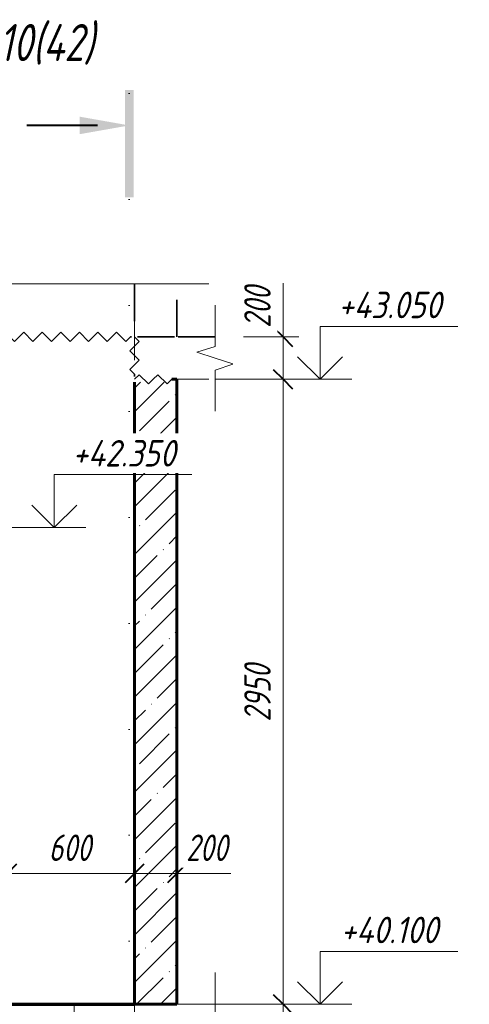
# Model space of a CAD drawing. Header units: millimetres. Extents: x -17283 to 60950, y 37740 to 44940.
# Tile 13 of 23: x 12255 to 14377, y 40100 to 44747. Entities that reach past the tile are written whole.
import ezdxf

# ---------------------------------------------------------------- set-up
doc = ezdxf.new("R2010")
doc.units = ezdxf.units.MM
for name, pattern in [('01 Штриховая _4 мм_', [300, 175, -125]), ('ADSK_Линия разреза', [1000, 0, -500, 0, -500]), ('ADSK_Линия сетки', [1250, 1000, -125, 0, -125]), ('ADSK_Невидимые', [250, 150, -100]), ('ADSK_Пунктирная_п5', [250, 0, -250]), ('ADSK_Штриховая_ш3 п1_5', [225, 150, -75])]:
    doc.linetypes.add(name, pattern=pattern)
for name, color, linetype, lineweight in [('A-____-____-DIMS', 211, 'Continuous', 9), ('A-____-____-DIMS-50', 211, 'Continuous', 9), ('A-____-NOTE-TEXT', 131, 'Continuous', 20), ('A-DETL-____-OTLN', 90, 'Continuous', 9), ('A-DETL-GENF-OTLN', 92, 'Continuous', 20), ('A-FLOR-____-HDLN', 190, 'ADSK_Невидимые', 20), ('A-FLOR-____-MCUT', 192, 'Continuous', 50), ('A-FLOR-____-OTLN', 192, 'Continuous', 20), ('A-WALL-____-MCUT', 113, 'Continuous', 50), ('A-WALL-____-OTLN', 113, 'Continuous', 20), ('A-WALL-____-PATT', 111, 'Continuous', 50), ('G-____-____-DIMS', 111, 'Continuous', 9), ('G-____-____-SYMB', 111, 'ADSK_Пунктирная_п5', 20), ('S-GRID-____-OTLN', 1, 'Continuous', 9)]:
    doc.layers.add(name, color=color, linetype=linetype, lineweight=lineweight)
doc.styles.add('GOST Common_I_1', font='GOST Common Italic.ttf', dxfattribs={"width": 0.8, "height": 125})
doc.styles.add('GOST Common_I_2', font='GOST Common Italic.ttf', dxfattribs={"width": 0.9, "height": 125})
doc.styles.add('GOST Common_I_3', font='GOST Common Italic.ttf', dxfattribs={"width": 0.8, "height": 175})
doc.dimstyles.new('ADSK_Округление_5мм__Узкий_', dxfattribs={"dimscale": 304.8, "dimtxt": 0.412449, "dimasz": 0.295276, "dimexe": 0.246063, "dimexo": 0.000538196, "dimgap": 0.065617, "dimtad": 1, "dimdec": 0, "dimlfac": 304.8, "dimrnd": 5, "dimdsep": 46, "dimtxsty": 'GOST Common_I_1', "dimblk1": 'OBLIQUE', "dimblk2": 'OBLIQUE', "dimsah": 1, "dimcen": 0.09, "dimdle": 0.246063, "dimazin": 0, "dimtfac": 1, "dimtdec": 4, "dimtix": 1, "dimtmove": 0, "dimatfit": 3, "dimfxl": 1, "dimtvp": 1, "dimtfill": 1, "dimtolj": 1, "dimtzin": 0, "dimlwd": 20, "dimlwe": 20, "dimarcsym": 2})
doc.dimstyles.new('ADSK_Округление_5мм__Узкий__1', dxfattribs={"dimscale": 304.8, "dimtxt": 0.412449, "dimasz": 0.295276, "dimexe": 0.246063, "dimexo": 0.000538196, "dimgap": 0.065617, "dimtad": 1, "dimdec": 0, "dimlfac": 304.8, "dimrnd": 5, "dimdsep": 46, "dimtxsty": 'GOST Common_I_1', "dimblk1": 'OBLIQUE', "dimblk2": 'OBLIQUE', "dimsah": 1, "dimcen": 0.09, "dimdle": 0.246063, "dimazin": 0, "dimtfac": 1, "dimtdec": 4, "dimtix": 1, "dimtmove": 1, "dimatfit": 3, "dimfxl": 1, "dimtvp": 1, "dimtfill": 1, "dimtolj": 1, "dimtzin": 0, "dimlwd": 20, "dimlwe": 20, "dimarcsym": 2})

# ---------------------------------------------------------------- blocks, each defined once
blk = doc.blocks.new('ADSK_Обрыв_Линия - ADSK_Обрыв_линия-1412989-КЖ1_Р_ВЭ14_Опалубка_3')
at = {"layer": 'A-DETL-GENF-OTLN'}
blk.add_line((50781.3, 43500), (54400, 43500), dxfattribs=at)
blk = doc.blocks.new('ADSK_Обрыв_Линия - ADSK_Обрыв_линия-1072157-КЖ1_Р_ВЭ14_Опалубка_3')
at = {"layer": 'A-DETL-GENF-OTLN'}
for p, q in [((46650, 40056.3), (46650, 40100)), ((46650, 39900), (46650, 39945))]:
    blk.add_line(p, q, dxfattribs=at)
blk = doc.blocks.new('Последовательность узлов - 3мм масшт 15-V8-КЖ1_Р_ВЭ14_Опалубка_3')
at = {"layer": 'A-DETL-GENF-OTLN'}
for p, q in [((49630, 43250), (49651.9, 43271.9)), ((49695.6, 43228.1), (49651.9, 43271.9)), ((49717.5, 43250), (49739.4, 43271.9)), ((49783.1, 43228.1), (49739.4, 43271.9)), ((49805, 43250), (49826.9, 43271.9)), ((49870.6, 43228.1), (49826.9, 43271.9)), ((49892.5, 43250), (49914.4, 43271.9)), ((49958.1, 43228.1), (49914.4, 43271.9)), ((49980, 43250), (50001.9, 43271.9)), ((50045.6, 43228.1), (50001.9, 43271.9)), ((50067.5, 43250), (50089.4, 43271.9)), ((50133.1, 43228.1), (50089.4, 43271.9)), ((50155, 43250), (50176.9, 43271.9)), ((50220.6, 43228.1), (50176.9, 43271.9)), ((50242.5, 43250), (50264.4, 43271.9)), ((50308.1, 43228.1), (50264.4, 43271.9)), ((50330, 43250), (50351.9, 43271.9)), ((50395.6, 43228.1), (50351.9, 43271.9)), ((50417.5, 43250), (50439.4, 43271.9)), ((50483.1, 43228.1), (50439.4, 43271.9)), ((50505, 43250), (50526.9, 43271.9)), ((50570.6, 43228.1), (50526.9, 43271.9)), ((50592.5, 43250), (50614.4, 43271.9)), ((50658.1, 43228.1), (50614.4, 43271.9)), ((50680, 43250), (50701.9, 43271.9)), ((50745.6, 43228.1), (50701.9, 43271.9)), ((50767.5, 43250), (50789.4, 43271.9)), ((50833.1, 43228.1), (50789.4, 43271.9)), ((50855, 43250), (50876.9, 43271.9)), ((50920.6, 43228.1), (50876.9, 43271.9)), ((50942.5, 43250), (50964.4, 43271.9)), ((51008.1, 43228.1), (50964.4, 43271.9)), ((51030, 43250), (51051.9, 43271.9)), ((51095.6, 43228.1), (51051.9, 43271.9)), ((51117.5, 43250), (51139.4, 43271.9)), ((51183.1, 43228.1), (51139.4, 43271.9)), ((51205, 43250), (51226.9, 43271.9)), ((51270.6, 43228.1), (51226.9, 43271.9)), ((51292.5, 43250), (51314.4, 43271.9)), ((51358.1, 43228.1), (51314.4, 43271.9)), ((51380, 43250), (51401.9, 43271.9)), ((51445.6, 43228.1), (51401.9, 43271.9)), ((51467.5, 43250), (51489.4, 43271.9)), ((51533.1, 43228.1), (51489.4, 43271.9)), ((51555, 43250), (51576.9, 43271.9)), ((51620.6, 43228.1), (51576.9, 43271.9)), ((51642.5, 43250), (51664.4, 43271.9)), ((51708.1, 43228.1), (51664.4, 43271.9)), ((51730, 43250), (51751.9, 43271.9)), ((51795.6, 43228.1), (51751.9, 43271.9)), ((51817.5, 43250), (51839.4, 43271.9)), ((51883.1, 43228.1), (51839.4, 43271.9)), ((51905, 43250), (51926.9, 43271.9)), ((51970.6, 43228.1), (51926.9, 43271.9)), ((51992.5, 43250), (52014.4, 43271.9)), ((52058.1, 43228.1), (52014.4, 43271.9)), ((52080, 43250), (52101.9, 43271.9)), ((52145.6, 43228.1), (52101.9, 43271.9)), ((52167.5, 43250), (52189.4, 43271.9)), ((52233.1, 43228.1), (52189.4, 43271.9)), ((52255, 43250), (52276.9, 43271.9)), ((52320.6, 43228.1), (52276.9, 43271.9)), ((52342.5, 43250), (52364.4, 43271.9)), ((52408.1, 43228.1), (52364.4, 43271.9)), ((52430, 43250), (52451.9, 43271.9)), ((52495.6, 43228.1), (52451.9, 43271.9)), ((52517.5, 43250), (52539.4, 43271.9)), ((52583.1, 43228.1), (52539.4, 43271.9)), ((52605, 43250), (52626.9, 43271.9)), ((52670.6, 43228.1), (52626.9, 43271.9)), ((52692.5, 43250), (52714.4, 43271.9)), ((52758.1, 43228.1), (52714.4, 43271.9)), ((52780, 43250), (52801.9, 43271.9)), ((52845.6, 43228.1), (52801.9, 43271.9)), ((52867.5, 43250), (52889.4, 43271.9)), ((52933.1, 43228.1), (52889.4, 43271.9)), ((52955, 43250), (52976.9, 43271.9)), ((53020.6, 43228.1), (52976.9, 43271.9)), ((53042.5, 43250), (53064.4, 43271.9)), ((53108.1, 43228.1), (53064.4, 43271.9)), ((53130, 43250), (53151.9, 43271.9)), ((53195.6, 43228.1), (53151.9, 43271.9)), ((53217.5, 43250), (53239.4, 43271.9)), ((53283.1, 43228.1), (53239.4, 43271.9)), ((53305, 43250), (53326.9, 43271.9)), ((53370.6, 43228.1), (53326.9, 43271.9)), ((53392.5, 43250), (53414.4, 43271.9)), ((53458.1, 43228.1), (53414.4, 43271.9)), ((53480, 43250), (53501.9, 43271.9)), ((53545.6, 43228.1), (53501.9, 43271.9)), ((53567.5, 43250), (53589.4, 43271.9)), ((53633.1, 43228.1), (53589.4, 43271.9)), ((53655, 43250), (53676.9, 43271.9)), ((53720.6, 43228.1), (53676.9, 43271.9)), ((53742.5, 43250), (53764.4, 43271.9)), ((53808.1, 43228.1), (53764.4, 43271.9)), ((53830, 43250), (53851.9, 43271.9)), ((53895.6, 43228.1), (53851.9, 43271.9)), ((53917.5, 43250), (53939.4, 43271.9)), ((53983.1, 43228.1), (53939.4, 43271.9)), ((54005, 43250), (54026.9, 43271.9)), ((54070.6, 43228.1), (54026.9, 43271.9)), ((54092.5, 43250), (54114.4, 43271.9)), ((54158.1, 43228.1), (54114.4, 43271.9)), ((49717.5, 43250), (49695.6, 43228.1)), ((49805, 43250), (49783.1, 43228.1)), ((49892.5, 43250), (49870.6, 43228.1)), ((49980, 43250), (49958.1, 43228.1)), ((50067.5, 43250), (50045.6, 43228.1)), ((50155, 43250), (50133.1, 43228.1)), ((50242.5, 43250), (50220.6, 43228.1)), ((50330, 43250), (50308.1, 43228.1)), ((50417.5, 43250), (50395.6, 43228.1)), ((50505, 43250), (50483.1, 43228.1)), ((50592.5, 43250), (50570.6, 43228.1)), ((50680, 43250), (50658.1, 43228.1)), ((50767.5, 43250), (50745.6, 43228.1)), ((50855, 43250), (50833.1, 43228.1)), ((50942.5, 43250), (50920.6, 43228.1)), ((51030, 43250), (51008.1, 43228.1)), ((51117.5, 43250), (51095.6, 43228.1)), ((51205, 43250), (51183.1, 43228.1)), ((51292.5, 43250), (51270.6, 43228.1)), ((51380, 43250), (51358.1, 43228.1)), ((51467.5, 43250), (51445.6, 43228.1)), ((51555, 43250), (51533.1, 43228.1)), ((51642.5, 43250), (51620.6, 43228.1)), ((51730, 43250), (51708.1, 43228.1)), ((51817.5, 43250), (51795.6, 43228.1)), ((51905, 43250), (51883.1, 43228.1)), ((51992.5, 43250), (51970.6, 43228.1)), ((52080, 43250), (52058.1, 43228.1)), ((52167.5, 43250), (52145.6, 43228.1)), ((52255, 43250), (52233.1, 43228.1)), ((52342.5, 43250), (52320.6, 43228.1)), ((52430, 43250), (52408.1, 43228.1)), ((52517.5, 43250), (52495.6, 43228.1)), ((52605, 43250), (52583.1, 43228.1)), ((52692.5, 43250), (52670.6, 43228.1)), ((52780, 43250), (52758.1, 43228.1)), ((52867.5, 43250), (52845.6, 43228.1)), ((52955, 43250), (52933.1, 43228.1)), ((53042.5, 43250), (53020.6, 43228.1)), ((53130, 43250), (53108.1, 43228.1)), ((53217.5, 43250), (53195.6, 43228.1)), ((53305, 43250), (53283.1, 43228.1)), ((53392.5, 43250), (53370.6, 43228.1)), ((53480, 43250), (53458.1, 43228.1)), ((53567.5, 43250), (53545.6, 43228.1)), ((53655, 43250), (53633.1, 43228.1)), ((53742.5, 43250), (53720.6, 43228.1)), ((53830, 43250), (53808.1, 43228.1)), ((53917.5, 43250), (53895.6, 43228.1)), ((54005, 43250), (53983.1, 43228.1)), ((54092.5, 43250), (54070.6, 43228.1)), ((54180, 43250), (54158.1, 43228.1))]:
    blk.add_line(p, q, dxfattribs=at)
blk = doc.blocks.new('Последовательность узлов - 3мм масшт 15-V7-КЖ1_Р_ВЭ14_Опалубка_3')
at = {"layer": 'A-DETL-GENF-OTLN'}
for p, q in [((49630, 43225), (49651.9, 43203.1)), ((49651.9, 43203.1), (49608.1, 43159.4)), ((49630, 43137.5), (49608.1, 43159.4)), ((49630, 43137.5), (49651.9, 43115.6)), ((49651.9, 43115.6), (49608.1, 43071.9)), ((49630, 43050), (49608.1, 43071.9))]:
    blk.add_line(p, q, dxfattribs=at)
blk = doc.blocks.new('Высотные отметки - Стрелка вверх-6399-КЖ1_Р_ВЭ14_Опалубка_3')
at = {"layer": 'A-____-NOTE-TEXT'}
for p, q in [((55075.1, 43300), (55725.1, 43300)), ((55075.1, 43050), (55075.1, 43300)), ((55075.1, 43050), (54969, 43156.1)), ((55075.1, 43050), (55181.2, 43156.1)), ((54925.1, 43050), (55225.1, 43050))]:
    blk.add_line(p, q, dxfattribs=at)
blk = doc.blocks.new('Разрез - Номер вида и Номер листа спереди_3_5 мм-6455-КЖ1_Р_ВЭ14_Опалубка_3')
at = {"layer": 'G-____-____-SYMB', "linetype": 'Continuous', "lineweight": 9}
for points in [[(47045.3, 43908.4), (47005.4, 43908.4), (47005.4, 44414.9), (47045.3, 44414.9)], [(46791.4, 44289.5), (47025.1, 44248.3), (46791.4, 44207.1)]]:
    blk.add_hatch(color=256, dxfattribs=at).paths.add_polyline_path(points)
at = {"layer": 'G-____-____-SYMB', "linetype": 'Continuous', "lineweight": 40}
blk.add_line((46875.1, 44248.3), (46541.9, 44248.3), dxfattribs=at)
blk = doc.blocks.new('DIMBLOCK55-КЖ1_Р_ВЭ14_Опалубка_3')
at = {"layer": 'A-____-____-DIMS-50', "lineweight": 20}
for p, q in [((12797.2, 40718.2), (12797.2, 40793.2)), ((12997.2, 40718.2), (12997.2, 40793.2)), ((13072.2, 40718.2), (12797.2, 40718.2)), ((12797.2, 40718.2), (12797.2, 40704.6)), ((13015.2, 40718.2), (12897.2, 40718.2)), ((12997.2, 40718.2), (12997.2, 40704.6)), ((13251.1, 40718.2), (13015.2, 40718.2))]:
    blk.add_line(p, q, dxfattribs=at)
at = {"layer": 'A-____-____-DIMS-50', "lineweight": 40}
for p, q in [((12797.2, 40718.2), (12842.2, 40763.2)), ((12997.2, 40718.2), (13042.2, 40763.2)), ((12797.2, 40718.2), (12752.2, 40673.2)), ((12997.2, 40718.2), (12952.2, 40673.2))]:
    blk.add_line(p, q, dxfattribs=at)
at = {"layer": 'A-____-____-DIMS-50', "color": 0, "lineweight": 20, "insert": (13040.2, 40901.6), "char_height": 125, "width": 253.133, "attachment_point": 1, "line_spacing_factor": 1.022761, "style": 'GOST Common_I_1', "bg_fill": 3, "box_fill_scale": 1.25, "bg_fill_color": 256, "bg_fill_true_color": 13158600, "bg_fill_transparency": 0}
blk.add_mtext('200', dxfattribs=at)
blk = doc.blocks.new('_Oblique')
at = {"color": 0, "linetype": 'ByBlock', "lineweight": -2}
blk.add_line((-0.5, -0.5), (0.5, 0.5), dxfattribs=at)
blk = doc.blocks.new('DIMBLOCK56-КЖ1_Р_ВЭ14_Опалубка_3')
at = {"layer": 'A-____-____-DIMS-50', "lineweight": 20}
for p, q in [((12197.2, 40718.2), (12197.2, 40793.2)), ((12797.2, 40718.2), (12797.2, 40793.2)), ((12797.2, 40718.2), (12197.2, 40718.2)), ((12197.2, 40718.2), (12197.2, 40704.6)), ((12797.2, 40718.2), (12797.2, 40704.6))]:
    blk.add_line(p, q, dxfattribs=at)
at = {"layer": 'A-____-____-DIMS-50', "lineweight": 40}
for p, q in [((12197.2, 40718.2), (12242.2, 40763.2)), ((12797.2, 40718.2), (12842.2, 40763.2)), ((12197.2, 40718.2), (12152.2, 40673.2)), ((12797.2, 40718.2), (12752.2, 40673.2))]:
    blk.add_line(p, q, dxfattribs=at)
at = {"layer": 'A-____-____-DIMS-50', "color": 0, "lineweight": 20, "insert": (12391.7, 40901.6), "char_height": 125, "width": 253.133, "attachment_point": 1, "line_spacing_factor": 1.022761, "style": 'GOST Common_I_1', "bg_fill": 3, "box_fill_scale": 1.25, "bg_fill_color": 256, "bg_fill_true_color": 13158600, "bg_fill_transparency": 0}
blk.add_mtext('600', dxfattribs=at)
blk = doc.blocks.new('DIMBLOCK75-КЖ1_Р_ВЭ14_Опалубка_3')
at = {"layer": 'A-____-____-DIMS-50', "lineweight": 20}
for p, q in [((13497.5, 43504), (13497.5, 43268)), ((13497.5, 43325), (13497.5, 43050)), ((13497.5, 43268), (13497.5, 43150)), ((13497.5, 43250), (13310.5, 43250)), ((13497.5, 43250), (13572.5, 43250)), ((13497.5, 43050), (13310.5, 43050)), ((13497.5, 43050), (13572.5, 43050))]:
    blk.add_line(p, q, dxfattribs=at)
at = {"layer": 'A-____-____-DIMS-50', "lineweight": 40}
for p, q in [((13497.5, 43250), (13452.5, 43295)), ((13497.5, 43250), (13542.5, 43205)), ((13497.5, 43050), (13452.5, 43095)), ((13497.5, 43050), (13542.5, 43005))]:
    blk.add_line(p, q, dxfattribs=at)
at = {"layer": 'A-____-____-DIMS-50', "color": 0, "lineweight": 20, "insert": (13314.2, 43293), "char_height": 125, "width": 253.133, "attachment_point": 1, "rotation": 90, "line_spacing_factor": 1.022761, "style": 'GOST Common_I_1', "bg_fill": 3, "box_fill_scale": 1.25, "bg_fill_color": 256, "bg_fill_true_color": 13158600, "bg_fill_transparency": 0}
blk.add_mtext('200', dxfattribs=at)
blk = doc.blocks.new('DIMBLOCK76-КЖ1_Р_ВЭ14_Опалубка_3')
at = {"layer": 'A-____-____-DIMS-50', "lineweight": 40}
for p, q in [((13497.5, 43050), (13452.5, 43095)), ((13497.5, 43050), (13542.5, 43005)), ((13497.5, 40100), (13452.5, 40145)), ((13497.5, 40100), (13542.5, 40055))]:
    blk.add_line(p, q, dxfattribs=at)
at = {"layer": 'A-____-____-DIMS-50', "lineweight": 20}
for p, q in [((13497.5, 43050), (13310.5, 43050)), ((13497.5, 43050), (13497.5, 40025)), ((13497.5, 43050), (13572.5, 43050)), ((13497.5, 40100), (13310.5, 40100)), ((13497.5, 40100), (13572.5, 40100))]:
    blk.add_line(p, q, dxfattribs=at)
at = {"layer": 'A-____-____-DIMS-50', "color": 0, "lineweight": 20, "insert": (13314.2, 41434.4), "char_height": 125, "width": 337.511, "attachment_point": 1, "rotation": 90, "line_spacing_factor": 1.022761, "style": 'GOST Common_I_1', "bg_fill": 3, "box_fill_scale": 1.25, "bg_fill_color": 256, "bg_fill_true_color": 13158600, "bg_fill_transparency": 0}
blk.add_mtext('2950', dxfattribs=at)

msp = doc.modelspace()

# ---------------------------------------------------------------- hatches: boundary and pattern name
at = {"layer": 'A-WALL-____-PATT', "lineweight": 9}
h = msp.add_hatch(dxfattribs=at)
h.set_pattern_fill('FP_2', color=256, style=0, pattern_type=2)
h.set_pattern_definition([(45, (-24139.55, 62760), (-112.2532, 112.2532), []), (45, (-24027.3, 62760), (-112.2532, 112.2532), [198.438, -39.688, 1.676, -38.011])])
h.paths.add_polyline_path([(12997.1527, 40100), (12997.1527, 43050), (12972.1527, 43050), (12972.1527, 43036), (12797.1527, 43036), (12797.1527, 40100)])

# ---------------------------------------------------------------- linework, layer by layer
at = {"layer": 'A-____-NOTE-TEXT'}
for p, q in [((12997.1527, 43500), (13147.1527, 43500)), ((13177.1527, 43250), (13177.1527, 43400)), ((13177.1527, 43205), (13090.5501, 43177.5)), ((13177.1527, 43150), (13090.5501, 43177.5)), ((13260.6761, 43122.8616), (13177.1527, 43150)), ((13177.1527, 43093.6913), (13260.6761, 43120.8297)), ((13177.1527, 43050), (13177.1527, 42900)), ((13177.1527, 40100), (13177.1527, 40250))]:
    msp.add_line(p, q, dxfattribs=at)
at = {"layer": 'A-DETL-____-OTLN', "linetype": 'ADSK_Штриховая_ш3 п1_5', "lineweight": 20}
msp.add_line((12997.1527, 43050), (13177.1527, 43050), dxfattribs=at)
at = {"layer": 'A-FLOR-____-HDLN', "color": 8, "lineweight": 9}
msp.add_line((12511.7417, 40100), (12511.7417, 39900), dxfattribs=at)
at = {"layer": 'A-FLOR-____-MCUT', "linetype": '01 Штриховая _4 мм_', "lineweight": 35}
for p, q in [((13177.1527, 43250), (12811.1527, 43250)), ((12797.1527, 43075), (12797.1527, 43064))]:
    msp.add_line(p, q, dxfattribs=at)
at = {"layer": 'A-FLOR-____-MCUT', "color": 8, "lineweight": 9}
for p, q in [((13177.1527, 40100), (12797.1527, 40100)), ((12797.1527, 40100), (12797.1527, 39900))]:
    msp.add_line(p, q, dxfattribs=at)
at = {"layer": 'A-FLOR-____-OTLN', "linetype": '01 Штриховая _4 мм_', "lineweight": 35}
msp.add_line((12777.1522, 43250), (12783.1527, 43250), dxfattribs=at)
at = {"layer": 'A-FLOR-____-OTLN', "color": 8, "lineweight": 9}
msp.add_line((10197.1527, 40100), (12797.1031, 40100), dxfattribs=at)
at = {"layer": 'A-WALL-____-MCUT', "linetype": '01 Штриховая _4 мм_', "lineweight": 35}
for p, q in [((12797.1527, 43500), (12797.1527, 43250)), ((12997.1527, 43250), (12997.1527, 43500)), ((12811.1527, 43250), (12997.1527, 43250))]:
    msp.add_line(p, q, dxfattribs=at)
at = {"layer": 'A-WALL-____-MCUT', "lineweight": 60}
for p, q in [((12797.1527, 43036), (12797.1527, 40100)), ((12997.1527, 43050), (12972.1527, 43050)), ((12997.1527, 40100), (12997.1527, 43050)), ((12797.1527, 40100), (12997.1527, 40100))]:
    msp.add_line(p, q, dxfattribs=at)
at = {"layer": 'A-WALL-____-OTLN', "linetype": '01 Штриховая _4 мм_', "lineweight": 35}
msp.add_line((12777.1522, 43250), (12783.1527, 43250), dxfattribs=at)
at = {"layer": 'A-WALL-____-OTLN', "lineweight": 70}
msp.add_line((10197.2023, 40100), (12797.1031, 40100), dxfattribs=at)
at = {"layer": 'G-____-____-DIMS', "lineweight": 20}
for p, q in [((13177.1527, 43050), (13672.2648, 43050)), ((10797.1527, 42350), (12417.8732, 42350)), ((13177.1527, 40100), (13672.2648, 40100))]:
    msp.add_line(p, q, dxfattribs=at)
at = {"layer": 'G-____-____-SYMB', "linetype": 'ADSK_Линия разреза'}
msp.add_line((12772.2593, 44398.2783), (12772.2593, 39005.4273), dxfattribs=at)
at = {"layer": 'S-GRID-____-OTLN', "linetype": 'ADSK_Линия сетки'}
msp.add_line((12797.1527, 38139.9817), (12797.1527, 43500), dxfattribs=at)

# ---------------------------------------------------------------- block references
at = {"layer": 'A-____-NOTE-TEXT'}
for p in [(-41402.8473, 0), (-42657.239, -700), (-41402.8473, -2950)]:
    msp.add_blockref('Высотные отметки - Стрелка вверх-6399-КЖ1_Р_ВЭ14_Опалубка_3', p, dxfattribs=at)
at = {"layer": 'A-DETL-GENF-OTLN'}
for name in ['ADSK_Обрыв_Линия - ADSK_Обрыв_линия-1412989-КЖ1_Р_ВЭ14_Опалубка_3', 'Последовательность узлов - 3мм масшт 15-V8-КЖ1_Р_ВЭ14_Опалубка_3']:
    msp.add_blockref(name, (-41402.8473, 0), dxfattribs=at)
for name, p, rotation in [('Последовательность узлов - 3мм масшт 15-V7-КЖ1_Р_ВЭ14_Опалубка_3', (62427.1522, 86300), 180), ('ADSK_Обрыв_Линия - ADSK_Обрыв_линия-1072157-КЖ1_Р_ВЭ14_Опалубка_3', (59827.1527, 83150), 180), ('Последовательность узлов - 3мм масшт 15-V7-КЖ1_Р_ВЭ14_Опалубка_3', (-30252.8473, 92679.9995), 270), ('ADSK_Обрыв_Линия - ADSK_Обрыв_линия-1072157-КЖ1_Р_ВЭ14_Опалубка_3', (59827.1527, 80000), 180)]:
    msp.add_blockref(name, p, dxfattribs=dict(at, rotation=rotation))
at = {"layer": 'G-____-____-SYMB', "linetype": 'Continuous', "lineweight": 40}
msp.add_blockref('Разрез - Номер вида и Номер листа спереди_3_5 мм-6455-КЖ1_Р_ВЭ14_Опалубка_3', (-34252.8473, 0), dxfattribs=at)

# ---------------------------------------------------------------- texts
at = {"layer": 'G-____-____-DIMS', "lineweight": 20, "char_height": 125, "attachment_point": 1, "line_spacing_factor": 1.022761, "style": 'GOST Common_I_2', "bg_fill": 3, "box_fill_scale": 1.25, "bg_fill_color": 256, "bg_fill_true_color": 13158600, "bg_fill_transparency": 0}
for s, insert, width in [('+43.050', (13758.2707, 43463.3535), 633.585746), ('+40.100', (13769.5848, 40513.3535), 606.432071)]:
    msp.add_mtext(s, dxfattribs=dict(at, insert=insert, width=width))
at = {"layer": 'G-____-____-SYMB', "linetype": 'Continuous', "lineweight": 9, "insert": (12156.9595, 44727.1167), "char_height": 175, "width": 618.90275, "attachment_point": 1, "style": 'GOST Common_I_3'}
msp.add_mtext('10(42)', dxfattribs=at)

# ---------------------------------------------------------------- next in the draw order: texts
at = {"layer": 'G-____-____-DIMS', "lineweight": 20, "insert": (12503.8791, 42763.3535), "char_height": 125, "width": 633.585746, "attachment_point": 1, "line_spacing_factor": 1.022761, "style": 'GOST Common_I_2', "bg_fill": 3, "box_fill_scale": 1.25, "bg_fill_color": 256, "bg_fill_true_color": 13158600, "bg_fill_transparency": 0}
msp.add_mtext('+42.350', dxfattribs=at)

# ---------------------------------------------------------------- next in the draw order: dimensions: what is measured, and where the dimension line sits
at = {"layer": 'A-____-____-DIMS', "lineweight": 20}
dim = msp.add_linear_dim(base=(13497.538, 43050), p1=(13270.4448, 43250), p2=(13270.4448, 43050), angle=90, dimstyle='ADSK_Округление_5мм__Узкий__1', override={"dimpost": '<>', "dimfxl": 200}, dxfattribs=at)
dim.commit()
dim.dimension.update_dxf_attribs({"geometry": 'DIMBLOCK75-КЖ1_Р_ВЭ14_Опалубка_3', "text_midpoint": (13397.5178, 43419.5944), "dimtype": 160, "text_rotation": 90})
dim = msp.add_linear_dim(base=(12797.1527, 40718.2215), p1=(12997.1527, 40654.5819), p2=(12797.1527, 40654.5819), dimstyle='ADSK_Округление_5мм__Узкий__1', override={"dimpost": '<>', "dimfxl": 200}, dxfattribs=at)
dim.commit()
dim.dimension.update_dxf_attribs({"geometry": 'DIMBLOCK55-КЖ1_Р_ВЭ14_Опалубка_3', "text_midpoint": (13166.7471, 40818.2417), "dimtype": 160})

# ---------------------------------------------------------------- next in the draw order: dimensions: what is measured, and where the dimension line sits
dim = msp.add_linear_dim(base=(13497.538, 40100), p1=(13270.4448, 43050), p2=(13270.4448, 40100), angle=90, dimstyle='ADSK_Округление_5мм__Узкий_', override={"dimpost": '<>', "dimfxl": 2950}, dxfattribs=at)
dim.commit()
dim.dimension.update_dxf_attribs({"geometry": 'DIMBLOCK76-КЖ1_Р_ВЭ14_Опалубка_3', "text_midpoint": (13415.038, 41575)})
dim = msp.add_linear_dim(base=(12197.1527, 40718.2215), p1=(12797.1527, 40654.5819), p2=(12197.1527, 40654.5819), dimstyle='ADSK_Округление_5мм__Узкий_', override={"dimpost": '<>', "dimfxl": 600}, dxfattribs=at)
dim.commit()
dim.dimension.update_dxf_attribs({"geometry": 'DIMBLOCK56-КЖ1_Р_ВЭ14_Опалубка_3', "text_midpoint": (12497.1527, 40800.7215)})

doc.saveas('drawing.dxf')
